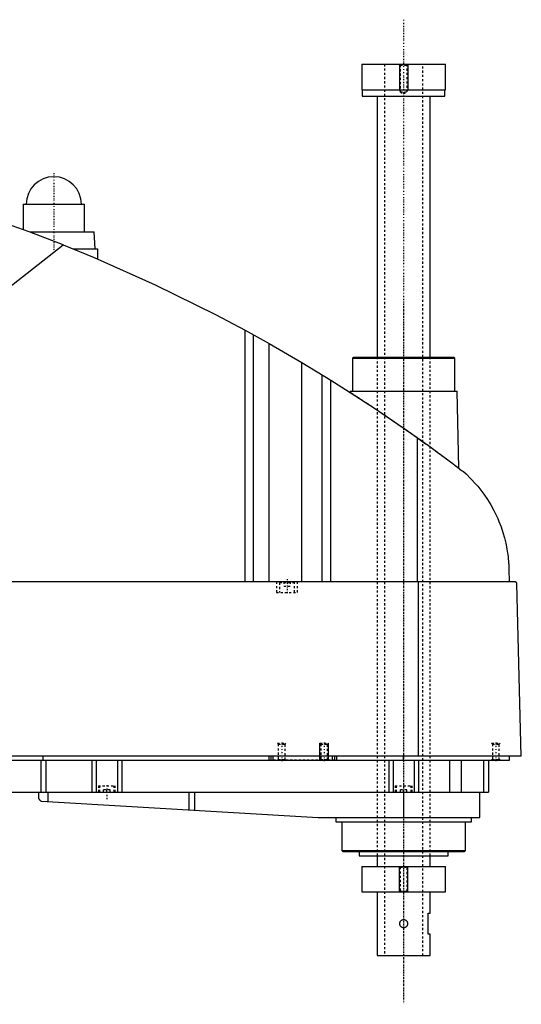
# Model space of a CAD drawing. Extents: x -181 to 906, y -1 to 834.
# Tile 3 of 3: x 669 to 906, y 370 to 834. Entities that reach past the tile are written whole.
import ezdxf

# ---------------------------------------------------------------- set-up
doc = ezdxf.new("R2010")
doc.units = 0
doc.linetypes.add('CENTER', pattern=[1.5, 0.45, -0.5, 0.05, -0.5])
doc.linetypes.add('DASHED', pattern=[2, 1, -1])
for name, color, linetype in [('AM_0', 7, 'CONTINUOUS'), ('AM_10', 7, 'CONTINUOUS'), ('AM_3', 7, 'DASHED'), ('AM_7', 7, 'CENTER')]:
    doc.layers.add(name, color=color, linetype=linetype)

msp = doc.modelspace()

# ---------------------------------------------------------------- linework, layer by layer
at = {"layer": 'AM_0', "color": 7, "linetype": 'CONTINUOUS'}
for p, q in [((830.25, 813.5), (830.25, 801.5)), ((830.25, 813.5), (869.75, 813.5)), ((869.75, 801.5), (869.75, 813.5)), ((830.25, 801.5), (869.75, 801.5)), ((830.5, 801.5), (830.5, 798.5)), ((830.5, 798.5), (869.5, 798.5)), ((837.5, 798.5), (837.5, 675.5)), ((862.5, 675.5), (862.5, 798.5)), ((869.5, 798.5), (869.5, 801.5)), ((670.5, 747.5), (670.5, 735.67)), ((670.5, 747.5), (699.5, 747.5)), ((699.5, 734.5), (699.5, 747.5)), ((673.65, 734.5), (704, 734.5)), ((704.5, 726.5), (704, 734.5)), ((545.22, 614.75), (689.33, 728.44)), ((694.16, 726.5), (705.65, 726.5)), ((705.65, 726.5), (705.65, 721.73)), ((775.22, 569.6), (775.22, 688.17)), ((775.22, 688.17), (786.56, 681.89)), ((779.22, 569.6), (779.22, 685.98)), ((786.56, 569.6), (786.56, 681.89)), ((786.56, 681.89), (801.96, 672.97)), ((801.96, 569.6), (801.96, 672.97)), ((801.96, 672.97), (815.65, 664.64)), ((826.33, 675.5), (825.83, 675)), ((825.83, 675), (825.83, 659.5)), ((825.83, 675), (874.17, 675)), ((826.33, 675.5), (873.67, 675.5)), ((874.17, 675), (873.67, 675.5)), ((874.17, 659.5), (874.17, 675)), ((811.52, 569.6), (811.52, 667.2)), ((815.65, 569.6), (815.65, 664.64)), ((824.83, 659.5), (824.81, 658.86)), ((824.83, 659.5), (875.17, 659.5)), ((876.04, 623.15), (875.17, 659.5)), ((856.53, 569.6), (856.53, 637.45)), ((899.63, 575.62), (899.77, 569.6)), ((902.45, 569.6), (332.05, 569.6)), ((857.01, 487.5), (857.01, 569.6)), ((905.5, 487.5), (903.45, 568.63)), ((905.5, 487.5), (328.96, 487.5)), ((680, 485.5), (680, 487.5)), ((786.5, 485.5), (786.5, 487.5)), ((787.5, 485.5), (787.5, 487.5)), ((788.5, 485.5), (788.5, 487.5)), ((816.5, 485.5), (816.5, 487.5)), ((817.5, 485.5), (817.5, 487.5)), ((818.5, 485.5), (818.5, 487.5)), ((850, 485.5), (850, 487.5)), ((900, 485.5), (900, 487.5)), ((360, 485.5), (900, 485.5)), ((678.85, 485.5), (678.85, 470.5)), ((681.18, 485.5), (681.18, 470.5)), ((703, 485.5), (703, 470.5)), ((705, 485.5), (705, 470.5)), ((715, 485.5), (715, 470.5)), ((717, 485.5), (717, 470.5)), ((843, 485.5), (843, 470.5)), ((845, 485.5), (845, 470.5)), ((855, 485.5), (855, 470.5)), ((857, 485.5), (857, 470.5)), ((871.56, 485.5), (871.56, 470.5)), ((877.09, 485.5), (877.09, 470.5)), ((887.69, 485.5), (887.69, 470.5)), ((890, 485.5), (890, 470.5)), ((582, 470.5), (890, 470.5)), ((677.8, 470.5), (677.8, 467.74)), ((682.14, 470.5), (682.14, 466.1)), ((748.68, 470.5), (748.68, 462.14)), ((751.33, 470.5), (751.33, 461.99)), ((850, 470.5), (850, 458.5)), ((886, 458.5), (886, 470.5)), ((679.14, 466.27), (809.7, 458.52)), ((810.3, 458.5), (886, 458.5)), ((818, 458.5), (818, 456.5)), ((818, 456.5), (882, 456.5)), ((820.83, 456.5), (820.83, 443)), ((879.17, 443), (879.17, 456.5)), ((882, 456.5), (882, 458.5)), ((820.83, 443), (821.33, 442.5)), ((820.83, 443), (879.17, 443)), ((821.33, 442.5), (878.67, 442.5)), ((829, 442.5), (829, 440.5)), ((871, 440.5), (871, 442.5)), ((878.67, 442.5), (879.17, 443)), ((829, 440.5), (871, 440.5)), ((837.5, 440.5), (837.5, 435.5)), ((862.5, 435.5), (862.5, 440.5)), ((830.25, 435.5), (830.25, 423.5)), ((830.25, 435.5), (869.75, 435.5)), ((869.75, 423.5), (869.75, 435.5)), ((830.25, 423.5), (869.75, 423.5)), ((837.5, 423.5), (837.5, 393.5)), ((862.5, 413.5), (862.5, 423.5)), ((861.5, 403.5), (861.5, 413.5)), ((861.5, 413.5), (862.5, 413.5)), ((862.5, 403.5), (861.5, 403.5)), ((862.5, 393.5), (862.5, 403.5)), ((837.5, 393.5), (862.5, 393.5))]:
    msp.add_line(p, q, dxfattribs=at)
for points in [[(689.33, 728.44, 0), (673.4, 734.59, 0), (641.19, 745.86, 0), (608.52, 755.74, 0), (592.03, 760.16, 0)], [(689.33, 728.44, 0), (703.96, 722.45, 0), (732.87, 709.58, 0), (761.24, 695.59, 0), (775.22, 688.17, 0)], [(815.65, 664.64, 0), (822.58, 660.29, 0), (836.3, 651.36, 0), (849.84, 642.16, 0), (856.53, 637.45, 0)], [(856.53, 637.45, 0), (857.18, 637, 0), (858.46, 636.08, 0), (859.75, 635.16, 0), (860.38, 634.7, 0), (861.02, 634.24, 0), (862.29, 633.33, 0), (863.54, 632.42, 0), (864.79, 631.51, 0), (866.03, 630.6, 0), (867.25, 629.7, 0), (867.86, 629.26, 0), (868.47, 628.81, 0), (869.67, 627.92, 0), (870.86, 627.04, 0), (872.03, 626.16, 0), (873.19, 625.3, 0), (874.33, 624.44, 0), (874.89, 624.01, 0), (875.45, 623.59, 0), (876.56, 622.75, 0), (877.65, 621.93, 0), (878.19, 621.52, 0)], [(878.19, 621.52, 0), (879.41, 620.42, 0), (881.74, 618.15, 0), (883.91, 615.81, 0), (884.94, 614.61, 0), (885.93, 613.4, 0), (887.8, 610.92, 0), (889.52, 608.41, 0), (891.09, 605.85, 0), (892.52, 603.27, 0), (893.8, 600.67, 0), (894.38, 599.37, 0), (894.93, 598.07, 0), (895.93, 595.48, 0), (896.8, 592.89, 0), (897.54, 590.32, 0), (898.16, 587.76, 0), (898.67, 585.21, 0), (898.88, 583.94, 0), (899.07, 582.67, 0), (899.26, 581.15, 0), (899.31, 580.72, 0), (899.35, 580.27, 0), (899.37, 580.05, 0), (899.39, 579.83, 0), (899.43, 579.37, 0), (899.47, 578.91, 0), (899.5, 578.44, 0), (899.53, 577.96, 0), (899.56, 577.47, 0), (899.58, 577.22, 0), (899.59, 576.97, 0), (899.61, 576.44, 0), (899.63, 575.9, 0), (899.63, 575.62, 0)], [(903.45, 568.63, 0), (903.45, 568.63, 0), (903.45, 568.63, 0), (903.45, 568.64, 0), (903.45, 568.64, 0), (903.45, 568.64, 0), (903.45, 568.65, 0), (903.45, 568.65, 0), (903.45, 568.66, 0), (903.45, 568.67, 0), (903.45, 568.67, 0), (903.45, 568.67, 0), (903.45, 568.68, 0), (903.45, 568.68, 0), (903.45, 568.69, 0), (903.45, 568.69, 0), (903.45, 568.7, 0), (903.44, 568.7, 0), (903.44, 568.71, 0), (903.44, 568.71, 0), (903.44, 568.71, 0), (903.44, 568.72, 0), (903.44, 568.72, 0), (903.44, 568.72, 0), (903.44, 568.73, 0), (903.44, 568.73, 0), (903.44, 568.74, 0), (903.44, 568.74, 0), (903.44, 568.74, 0), (903.44, 568.75, 0), (903.44, 568.75, 0), (903.44, 568.76, 0), (903.44, 568.76, 0), (903.44, 568.77, 0), (903.44, 568.77, 0), (903.43, 568.77, 0), (903.43, 568.78, 0), (903.43, 568.79, 0), (903.43, 568.82, 0), (903.42, 568.84, 0), (903.41, 568.87, 0), (903.41, 568.88, 0), (903.41, 568.89, 0), (903.4, 568.91, 0), (903.39, 568.93, 0), (903.39, 568.95, 0), (903.38, 568.97, 0), (903.37, 568.99, 0), (903.37, 569, 0), (903.36, 569.01, 0), (903.35, 569.03, 0), (903.35, 569.04, 0), (903.34, 569.05, 0), (903.34, 569.06, 0), (903.33, 569.08, 0), (903.32, 569.09, 0), (903.32, 569.1, 0), (903.31, 569.11, 0), (903.3, 569.12, 0), (903.3, 569.13, 0), (903.27, 569.18, 0), (903.21, 569.24, 0), (903.16, 569.3, 0), (903.1, 569.36, 0), (903.05, 569.4, 0), (903.02, 569.42, 0), (902.99, 569.44, 0), (902.93, 569.48, 0), (902.86, 569.51, 0), (902.8, 569.54, 0), (902.74, 569.56, 0), (902.67, 569.57, 0), (902.64, 569.58, 0), (902.61, 569.59, 0), (902.54, 569.6, 0), (902.48, 569.6, 0), (902.45, 569.6, 0)], [(677.8, 467.74, 0), (677.8, 467.74, 0), (677.8, 467.73, 0), (677.8, 467.73, 0), (677.8, 467.73, 0), (677.8, 467.73, 0), (677.8, 467.72, 0), (677.8, 467.72, 0), (677.81, 467.71, 0), (677.81, 467.7, 0), (677.81, 467.69, 0), (677.81, 467.69, 0), (677.81, 467.68, 0), (677.82, 467.67, 0), (677.82, 467.66, 0), (677.82, 467.65, 0), (677.83, 467.64, 0), (677.83, 467.62, 0), (677.83, 467.62, 0), (677.83, 467.61, 0), (677.84, 467.6, 0), (677.84, 467.58, 0), (677.84, 467.58, 0), (677.86, 467.53, 0), (677.89, 467.44, 0), (677.93, 467.34, 0), (677.98, 467.24, 0), (678.04, 467.14, 0), (678.11, 467.04, 0), (678.14, 466.99, 0), (678.18, 466.94, 0), (678.26, 466.84, 0), (678.35, 466.75, 0), (678.45, 466.66, 0), (678.56, 466.57, 0), (678.67, 466.49, 0), (678.73, 466.46, 0), (678.8, 466.42, 0), (678.93, 466.36, 0), (679.07, 466.3, 0), (679.14, 466.27, 0)], [(851.82, 408.5, 0), (851.82, 408.45, 0), (851.81, 408.34, 0), (851.8, 408.23, 0), (851.79, 408.18, 0), (851.78, 408.12, 0), (851.76, 408.01, 0), (851.73, 407.9, 0), (851.69, 407.8, 0), (851.65, 407.69, 0), (851.61, 407.59, 0), (851.58, 407.54, 0), (851.56, 407.49, 0), (851.5, 407.4, 0), (851.44, 407.31, 0), (851.37, 407.22, 0), (851.3, 407.14, 0), (851.23, 407.07, 0), (851.19, 407.03, 0), (851.15, 406.99, 0), (851.07, 406.92, 0), (850.98, 406.86, 0), (850.93, 406.83, 0), (850.88, 406.8, 0), (850.79, 406.74, 0), (850.69, 406.7, 0), (850.64, 406.67, 0), (850.59, 406.65, 0), (850.48, 406.62, 0), (850.37, 406.59, 0), (850.27, 406.57, 0), (850.16, 406.56, 0), (850.05, 406.55, 0), (850, 406.55, 0), (849.95, 406.55, 0), (849.84, 406.56, 0), (849.73, 406.57, 0), (849.63, 406.59, 0), (849.52, 406.62, 0), (849.41, 406.65, 0), (849.36, 406.67, 0), (849.31, 406.7, 0), (849.21, 406.74, 0), (849.11, 406.8, 0), (849.02, 406.86, 0), (848.93, 406.92, 0), (848.85, 406.99, 0), (848.81, 407.03, 0), (848.77, 407.07, 0), (848.7, 407.14, 0), (848.63, 407.22, 0), (848.56, 407.31, 0), (848.5, 407.4, 0), (848.44, 407.49, 0), (848.42, 407.54, 0), (848.39, 407.59, 0), (848.35, 407.69, 0), (848.3, 407.8, 0), (848.27, 407.91, 0), (848.24, 408.01, 0), (848.22, 408.12, 0), (848.21, 408.18, 0), (848.2, 408.23, 0), (848.19, 408.34, 0), (848.18, 408.45, 0), (848.18, 408.5, 0), (848.18, 408.55, 0), (848.19, 408.66, 0), (848.2, 408.77, 0), (848.21, 408.82, 0), (848.22, 408.88, 0), (848.24, 408.99, 0), (848.27, 409.09, 0), (848.3, 409.2, 0), (848.35, 409.31, 0), (848.39, 409.41, 0), (848.42, 409.46, 0), (848.44, 409.51, 0), (848.5, 409.6, 0), (848.56, 409.69, 0), (848.63, 409.78, 0), (848.7, 409.86, 0), (848.77, 409.93, 0), (848.81, 409.97, 0), (848.85, 410.01, 0), (848.93, 410.08, 0), (849.02, 410.14, 0), (849.11, 410.2, 0), (849.21, 410.26, 0), (849.31, 410.3, 0), (849.36, 410.33, 0), (849.41, 410.35, 0), (849.52, 410.38, 0), (849.63, 410.41, 0), (849.73, 410.43, 0), (849.84, 410.44, 0), (849.95, 410.45, 0), (850, 410.45, 0), (850.05, 410.45, 0), (850.16, 410.44, 0), (850.27, 410.43, 0), (850.37, 410.41, 0), (850.48, 410.38, 0), (850.59, 410.35, 0), (850.64, 410.33, 0), (850.69, 410.3, 0), (850.79, 410.26, 0), (850.89, 410.2, 0), (850.93, 410.17, 0), (850.98, 410.14, 0), (851.07, 410.08, 0), (851.15, 410.01, 0), (851.19, 409.97, 0), (851.23, 409.93, 0), (851.3, 409.86, 0), (851.37, 409.78, 0), (851.44, 409.69, 0), (851.5, 409.6, 0), (851.56, 409.51, 0), (851.58, 409.46, 0), (851.61, 409.41, 0), (851.65, 409.31, 0), (851.7, 409.2, 0), (851.73, 409.09, 0), (851.76, 408.99, 0), (851.78, 408.88, 0), (851.79, 408.82, 0), (851.8, 408.77, 0), (851.81, 408.66, 0), (851.82, 408.55, 0), (851.82, 408.5, 0)]]:
    msp.add_polyline3d(points, dxfattribs=at)
for centre, radius, start, end in [((685, 747.5), 13, 0, 180), ((810.3, 468.5), 10, 266.6, 270)]:
    msp.add_arc(centre, radius, start, end, dxfattribs=at)
at = {"layer": 'AM_10', "color": 7, "linetype": 'CONTINUOUS'}
for p, q in [((848, 813.5), (848, 801.5)), ((852, 813.5), (852, 801.5)), ((848.38, 800.84), (848, 801.5)), ((848, 801.5), (852, 801.5)), ((851.62, 800.84), (852, 801.5)), ((810.5, 485.5), (810.5, 493.5)), ((814.5, 485.5), (814.5, 493.5)), ((848, 423.5), (848, 435.5)), ((852, 423.5), (852, 435.5))]:
    msp.add_line(p, q, dxfattribs=at)
at = {"layer": 'AM_3', "color": 6, "linetype": 'DASHED'}
for p, q in [((841, 813.5), (841, 393.5)), ((848, 813.5), (848.38, 813.12)), ((848.38, 813.12), (848.38, 800.44)), ((848.38, 813.12), (851.62, 813.12)), ((851.62, 813.12), (852, 813.5)), ((851.62, 800.44), (851.62, 813.12)), ((859, 393.5), (859, 813.5)), ((848.38, 800.44), (850, 799.5)), ((848.38, 800.44), (851.62, 800.44)), ((850, 799.5), (851.62, 800.44)), ((837.5, 675.5), (837.5, 440.5)), ((862.5, 440.5), (862.5, 675.5)), ((790, 569.6), (790, 564.6)), ((791.9, 569.6), (791.5, 569.2)), ((791.5, 569.2), (791.5, 564.6)), ((791.5, 569.2), (798.5, 569.2)), ((793.5, 569.6), (793.5, 567.6)), ((793.5, 567.6), (796.5, 567.6)), ((795, 569.6), (795, 567.6)), ((796.5, 569.6), (796.5, 567.6)), ((798.5, 569.2), (798.1, 569.6)), ((798.5, 564.6), (798.5, 569.2)), ((800, 564.6), (800, 569.6)), ((790, 564.6), (800, 564.6)), ((790.5, 493.5), (790.88, 493.12)), ((790.5, 493.5), (794.5, 493.5)), ((790.88, 493.12), (790.88, 485.88)), ((790.88, 493.12), (794.12, 493.12)), ((794.12, 493.12), (794.5, 493.5)), ((794.12, 485.88), (794.12, 493.12)), ((810.5, 493.5), (810.88, 493.12)), ((810.5, 493.5), (814.5, 493.5)), ((810.88, 493.12), (810.88, 485.88)), ((810.88, 493.12), (814.12, 493.12)), ((814.12, 493.12), (814.5, 493.5)), ((814.12, 485.88), (814.12, 493.12)), ((891.5, 493.5), (891.88, 493.12)), ((891.5, 493.5), (895.5, 493.5)), ((891.88, 493.12), (891.88, 485.88)), ((891.88, 493.12), (895.12, 493.12)), ((895.12, 493.12), (895.5, 493.5)), ((895.12, 485.88), (895.12, 493.12)), ((817.5, 485.5), (788.5, 485.5)), ((790.88, 485.88), (790.5, 485.5)), ((790.88, 485.88), (794.12, 485.88)), ((794.5, 485.5), (794.12, 485.88)), ((810.88, 485.88), (810.5, 485.5)), ((810.88, 485.88), (814.12, 485.88)), ((814.5, 485.5), (814.12, 485.88)), ((891.88, 485.88), (891.5, 485.5)), ((891.88, 485.88), (895.12, 485.88)), ((895.5, 485.5), (895.12, 485.88)), ((706, 473.5), (706, 470.5)), ((706, 473.5), (714, 473.5)), ((706.5, 473.5), (706.5, 470.5)), ((713.5, 470.5), (713.5, 473.5)), ((714, 470.5), (714, 473.5)), ((846, 473.5), (846, 470.5)), ((846, 473.5), (854, 473.5)), ((846.5, 473.5), (846.5, 470.5)), ((853.5, 470.5), (853.5, 473.5)), ((854, 470.5), (854, 473.5)), ((711.5, 471.5), (708.5, 471.5)), ((708.5, 470.5), (708.5, 471.5)), ((710, 470.5), (710, 471.5)), ((711.5, 470.5), (711.5, 471.5)), ((851.5, 471.5), (848.5, 471.5)), ((848.5, 470.5), (848.5, 471.5)), ((850, 470.5), (850, 471.5)), ((851.5, 470.5), (851.5, 471.5)), ((848, 435.5), (848.38, 435.12)), ((848.38, 435.12), (848.38, 423.88)), ((848.38, 435.12), (851.62, 435.12)), ((851.62, 435.12), (852, 435.5)), ((851.62, 423.88), (851.62, 435.12)), ((848.38, 423.88), (848, 423.5)), ((848.38, 423.88), (851.62, 423.88)), ((852, 423.5), (851.62, 423.88))]:
    msp.add_line(p, q, dxfattribs=at)
msp.add_polyline3d([(824.81, 658.86, 0), (824.81, 658.86, 0), (824.84, 658.85, 0), (824.89, 658.81, 0), (824.92, 658.79, 0), (824.97, 658.76, 0), (825.07, 658.7, 0), (825.2, 658.62, 0), (825.35, 658.52, 0), (825.53, 658.4, 0), (825.74, 658.27, 0), (825.86, 658.19, 0), (825.98, 658.12, 0), (826.23, 657.95, 0), (826.52, 657.77, 0), (826.82, 657.57, 0), (827.15, 657.36, 0), (827.5, 657.13, 0), (827.68, 657.02, 0), (827.87, 656.89, 0), (828.26, 656.64, 0), (828.67, 656.38, 0), (828.88, 656.24, 0), (829.09, 656.1, 0), (829.53, 655.81, 0), (829.99, 655.52, 0), (830.22, 655.37, 0), (830.46, 655.21, 0), (830.93, 654.9, 0), (831.42, 654.58, 0), (831.91, 654.26, 0), (832.43, 653.92, 0), (832.95, 653.58, 0), (833.22, 653.4, 0), (833.5, 653.22, 0), (834.05, 652.85, 0), (834.62, 652.48, 0), (835.21, 652.09, 0), (835.8, 651.69, 0), (836.41, 651.29, 0), (836.72, 651.09, 0), (837.03, 650.88, 0), (837.66, 650.46, 0), (838.29, 650.03, 0), (838.94, 649.6, 0), (839.59, 649.16, 0), (840.25, 648.72, 0), (840.58, 648.5, 0), (840.91, 648.27, 0), (841.58, 647.82, 0), (842.26, 647.36, 0), (842.93, 646.9, 0), (843.61, 646.44, 0), (844.3, 645.98, 0), (844.64, 645.74, 0), (844.98, 645.51, 0), (845.66, 645.04, 0), (846.34, 644.58, 0), (847.02, 644.11, 0), (847.69, 643.65, 0), (848.36, 643.18, 0), (848.69, 642.95, 0), (849.03, 642.72, 0), (849.68, 642.26, 0), (850.34, 641.81, 0), (850.67, 641.58, 0), (851, 641.35, 0), (851.66, 640.89, 0), (852.33, 640.42, 0), (852.66, 640.18, 0), (853, 639.95, 0), (853.67, 639.47, 0), (854.35, 639, 0), (855.03, 638.52, 0), (855.7, 638.04, 0), (856.38, 637.56, 0), (856.72, 637.32, 0), (857.05, 637.08, 0), (857.73, 636.6, 0), (858.39, 636.13, 0), (859.06, 635.65, 0), (859.72, 635.18, 0), (860.37, 634.71, 0), (860.7, 634.47, 0), (861.02, 634.24, 0), (861.67, 633.78, 0), (862.3, 633.32, 0), (862.93, 632.86, 0), (863.54, 632.42, 0), (864.15, 631.97, 0), (864.45, 631.76, 0), (864.75, 631.54, 0), (865.34, 631.11, 0), (865.91, 630.69, 0), (866.47, 630.28, 0), (867.02, 629.87, 0), (867.56, 629.48, 0), (867.82, 629.28, 0), (868.08, 629.09, 0), (868.59, 628.72, 0), (869.08, 628.35, 0), (869.57, 628, 0), (870.04, 627.64, 0), (870.51, 627.3, 0), (870.74, 627.12, 0), (870.97, 626.96, 0), (871.41, 626.63, 0), (871.84, 626.3, 0), (872.05, 626.15, 0), (872.26, 625.99, 0), (872.66, 625.7, 0), (873.04, 625.41, 0), (873.22, 625.27, 0), (873.4, 625.14, 0), (873.74, 624.88, 0), (874.06, 624.64, 0), (874.36, 624.41, 0), (874.64, 624.21, 0), (874.89, 624.02, 0), (875.01, 623.93, 0), (875.12, 623.84, 0), (875.32, 623.69, 0), (875.5, 623.55, 0), (875.66, 623.44, 0), (875.78, 623.34, 0), (875.89, 623.26, 0), (875.93, 623.23, 0), (875.96, 623.21, 0), (876.01, 623.17, 0), (876.04, 623.15, 0), (876.04, 623.15, 0)], dxfattribs=at)
at = {"layer": 'AM_7', "color": 4, "linetype": 'CENTER'}
for p, q in [((850, 834.5), (850, 372.5)), ((685, 762.2), (685, 724.8)), ((671.35, 747.5), (698.65, 747.5)), ((850, 700.5), (850, 370.5)), ((795, 570.9), (795, 564.3)), ((792.5, 493.9), (792.5, 485.1)), ((812.5, 493.9), (812.5, 485.1)), ((893.5, 493.9), (893.5, 485.1)), ((710, 473.8), (710, 467.2))]:
    msp.add_line(p, q, dxfattribs=at)

doc.saveas('drawing.dxf')
